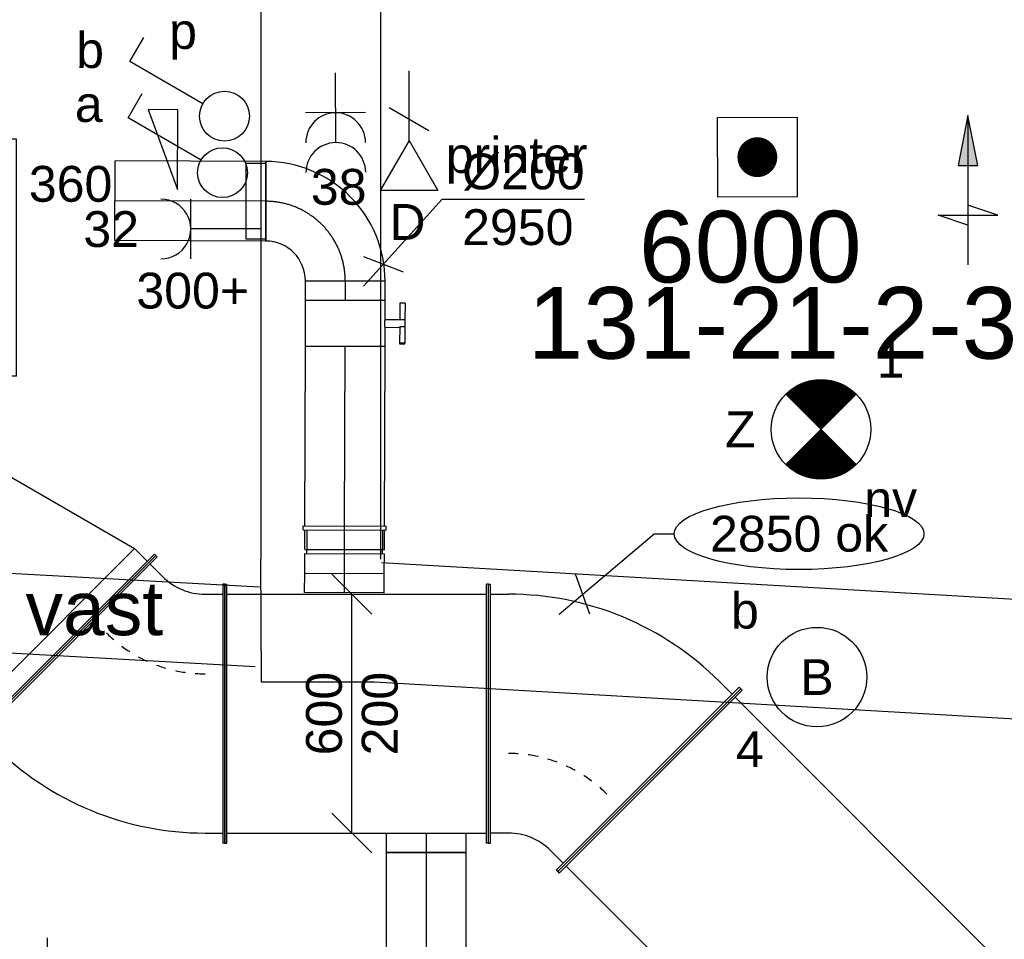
# Model space of a CAD drawing. Extents: x -132501 to 411300, y -42818 to 427495.
# Tile 62 of 256: x 16337 to 18810, y 18172 to 20482. Entities that reach past the tile are written whole.
import ezdxf
from ezdxf.enums import TextEntityAlignment as Align

# ---------------------------------------------------------------- set-up
doc = ezdxf.new("R2010")
doc.units = 0
doc.header["$LTSCALE"] = 50
doc.linetypes.add('CENTER2', pattern=[28.575000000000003, 19.05, -3.175, 3.175, -3.175])
doc.linetypes.add('STREEPJES', pattern=[0.1, 0.05, -0.05])
doc.layers.get('0').update_dxf_attribs({"linetype": 'CONTINUOUS'})
for name, color, linetype in [('45 Plafond 2D arcering', 7, 'CONTINUOUS'), ('brandmeldserienummers', 1, 'CONTINUOUS'), ('EL6131--', 2, 'CONTINUOUS'), ('EL6222--', 3, 'CONTINUOUS'), ('EL6311--', 3, 'CONTINUOUS'), ('EL6350--', 3, 'CONTINUOUS'), ('EL6441--', 3, 'CONTINUOUS'), ('EL6511--', 3, 'CONTINUOUS'), ('EM6131--', 1, 'CONTINUOUS'), ('WL524---', 90, 'CONTINUOUS'), ('WL570---_RETOUR', 112, 'CONTINUOUS'), ('WL570---_RETOUR_HL', 8, 'CONTINUOUS'), ('WL570---_RETOUR_RST', 2, 'CONTINUOUS'), ('WL570---_RETOUR_RST_HL', 1, 'CONTINUOUS'), ('WM570---_RETOUR', 1, 'CONTINUOUS'), ('WM570---_RETOUR_PR', 1, 'CONTINUOUS'), ('WM570---_RETOUR_RST_PR', 1, 'CONTINUOUS')]:
    doc.layers.add(name, color=color, linetype=linetype)
doc.styles.add('BURO-018', font='ARIAL.TTF', dxfattribs={"height": 63})

# ---------------------------------------------------------------- blocks, each defined once
blk = doc.blocks.new('E00124')
at = {"color": 0, "linetype": 'Continuous'}
for p, q in [((-2, 5), (2, 5)), ((-2, 1), (-2, 5)), ((2, 5), (2, 1)), ((2, 1), (-2, 1))]:
    blk.add_line(p, q, dxfattribs=at)
at = {"color": 0, "linetype": 'Continuous', "const_width": 1}
blk.add_lwpolyline([(-0.5, 3, 1), (0.5, 3, 1)], format="xyb", close=True, dxfattribs=at)
at = {"color": 0, "linetype": 'Continuous', "style": 'BURO-018'}
blk.add_attdef('E_TEXT1', text='', height=1.8, dxfattribs=at).set_placement((0, 7.5), align=Align.MIDDLE)
at = {"color": 0, "linetype": 'Continuous', "style": 'BURO-018', "flags": 1}
blk.add_attdef('E_MATCODE', (0, 0), '', height=1.799999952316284, dxfattribs=at)
blk = doc.blocks.new('1115B3A')
at = {"color": 0, "linetype": 'Continuous'}
blk.add_circle((0, 0), 2.5, dxfattribs=at)
at = {"color": 0, "linetype": 'Continuous', "style": 'BURO-018'}
for tag, p in [('E_GKAST', (0, 8)), ('E_GROEP', (0, 5)), ('E_SGROEP', (4.5, 5)), ('E_ARMCODE', (0, 0)), ('E_SLET', (4.5, -1))]:
    blk.add_attdef(tag, text='', height=1.8, dxfattribs=at).set_placement(p, align=Align.MIDDLE)
blk = doc.blocks.new('E00018')
at = {"color": 0, "linetype": 'Continuous'}
for p, q in [((-1.767766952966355, -1.767766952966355), (1.767766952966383, 1.767766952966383)), ((1.767766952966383, -1.767766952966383), (-1.767766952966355, 1.767766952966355))]:
    blk.add_line(p, q, dxfattribs=at)
at = {"color": 0, "linetype": 'Continuous', "const_width": 2.5}
for points in [[(-0.8838834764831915, 0.8838834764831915, -0.1989123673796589), (0, 1.25, -0.1989123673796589), (0.8838834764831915, 0.8838834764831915, -1)], [(-0.8838834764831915, -0.8838834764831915, 0.1989123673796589), (0, -1.25, 0.1989123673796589), (0.8838834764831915, -0.8838834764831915, 1)]]:
    blk.add_lwpolyline(points, format="xyb", dxfattribs=at)
blk = doc.blocks.new('1115B3A-NO1')
at = {"color": 0, "linetype": 'Continuous'}
blk.add_circle((0, 0), 2.5, dxfattribs=at)
at = {"color": 0, "zscale": 50}
blk.add_blockref('E00018', (0, 0), dxfattribs=at)
at = {"color": 0, "linetype": 'Continuous', "style": 'BURO-018'}
for tag, p in [('E_GKAST', (0, 8)), ('E_GROEP', (0, 5)), ('E_SGROEP', (4.5, 5)), ('E_ARMCODE', (0, 0)), ('E_SLET', (4.5, -1))]:
    blk.add_attdef(tag, text='', height=1.8, dxfattribs=at).set_placement(p, align=Align.MIDDLE)
blk = doc.blocks.new('111408')
at = {"color": 0, "linetype": 'Continuous'}
for p, q in [((3.154700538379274, 6), (-0.8452994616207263, 4.5)), ((3.154700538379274, 4.5), (3.154700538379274, 6)), ((-0.8452994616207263, 4.5), (3.154700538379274, 4.5))]:
    blk.add_line(p, q, dxfattribs=at)
blk = doc.blocks.new('1114A1-TH1')
at = {"color": 0, "linetype": 'Continuous'}
for p, q in [((0.625, 3.332531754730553), (2.742413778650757, 7)), ((2.742413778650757, 7), (3.954849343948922, 6.299999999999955))]:
    blk.add_line(p, q, dxfattribs=at)
blk.add_circle((0, 2.25), 1.25, dxfattribs=at)
at = {"color": 0, "zscale": 50}
blk.add_blockref('111408', (0, 0), dxfattribs=at)
at = {"color": 0, "linetype": 'Continuous', "style": 'BURO-018'}
for tag, height, p in [('E_SLET1', 1.8, (3.355960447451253, 9)), ('E_GROEP', 1.799999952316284, (0, 0)), ('E_GKAST', 1.799999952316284, (0, 0))]:
    blk.add_attdef(tag, text='', height=height, dxfattribs=at).set_placement(p, align=Align.MIDDLE)
at = {"color": 0, "linetype": 'Continuous', "style": 'BURO-018', "flags": 1}
for tag in ['E_MATCODE', 'E_SGROEP']:
    blk.add_attdef(tag, text='', height=1.799999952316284, dxfattribs=at).set_placement((0, 0), align=Align.MIDDLE)
blk = doc.blocks.new('111304')
at = {"color": 0, "linetype": 'Continuous'}
for p, q in [((-1.5, 4.5), (1.5, 4.5)), ((0, 1), (0, 4.5))]:
    blk.add_line(p, q, dxfattribs=at)
blk.add_arc((0, 6), 1.5, 180, 0, dxfattribs=at)
at = {"color": 0, "linetype": 'Continuous', "style": 'BURO-018'}
for tag, p in [('E_GKAST', (0, 11.5)), ('E_GROEP', (0, 8.5)), ('E_SGROEP', (4.5, 8.5))]:
    blk.add_attdef(tag, text='', height=1.8, dxfattribs=at).set_placement(p, align=Align.MIDDLE)
at = {"color": 0, "linetype": 'Continuous', "style": 'BURO-018', "flags": 1}
for tag, height, p in [('E_VERMCODE', 1.8, (13, 8.5)), ('E_MATCODE', 1.799999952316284, (0, 0))]:
    blk.add_attdef(tag, text='', height=height, dxfattribs=at).set_placement(p, align=Align.MIDDLE)
blk = doc.blocks.new('LU-PIJL6')
at = {"color": 0, "linetype": 'Continuous'}
for p, q in [((-5, -1.5), (-5, 1.5)), ((-5, 1.5), (-4.5, 0)), ((-2.5, -0.5), (-2.5, 0.5)), ((-2.5, 0.5), (0, 0)), ((0, 0), (-7.5, 0)), ((-5.5, 0), (-5, -1.5)), ((0, 0), (-2.5, -0.5))]:
    blk.add_line(p, q, dxfattribs=at)
blk.add_solid([(-2.5, 0.5), (-2.5, -0.5), (0, 0)], dxfattribs=at)
blk = doc.blocks.new('*U1444')
at = {"color": 0, "ltscale": 10}
for p, q in [((0, 150, -3030), (15704.82114829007, 149.9999999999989, -3030)), ((0, -150, -3030), (15704.82114829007, -150.0000000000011, -3030))]:
    blk.add_line(p, q, dxfattribs=at)
at = {"layer": 'EM6131--', "color": 1, "style": 'BURO-018'}
blk.add_attdef('POSNR', text='', height=90, dxfattribs=at).set_placement((0, 0), align=Align.MIDDLE)
blk = doc.blocks.new('*U1445')
at = {"color": 0, "ltscale": 10}
for p, q in [((-3.637978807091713e-12, 150, -3030), (4120.764673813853, 149.9999999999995, -3030)), ((-3.637978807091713e-12, -150, -3030), (4120.764673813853, -150.0000000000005, -3030))]:
    blk.add_line(p, q, dxfattribs=at)
at = {"layer": 'EM6131--', "color": 1, "style": 'BURO-018'}
blk.add_attdef('POSNR', text='', height=90, dxfattribs=at).set_placement((0, 0), align=Align.MIDDLE)
blk = doc.blocks.new('*U1452')
at = {"color": 0, "ltscale": 10}
for p, q in [((-1.818989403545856e-12, 100, -2730), (1668.875528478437, 99.99999999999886, -2730)), ((-1.818989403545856e-12, -100, -2730), (1668.875528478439, -100.000000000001, -2730))]:
    blk.add_line(p, q, dxfattribs=at)
at = {"layer": 'EM6131--', "color": 1, "style": 'BURO-018'}
blk.add_attdef('POSNR', text='', height=90, dxfattribs=at).set_placement((0, 0), align=Align.MIDDLE)
blk = doc.blocks.new('*U1461')
at = {"color": 0, "ltscale": 10}
for p, q in [((0, 100, -2950), (476.265423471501, 100.0000000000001, -2950)), ((0, -100, -2950), (-3.216245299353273e-14, 100, -2950)), ((0, -100, -2950), (476.265423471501, -99.99999999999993, -2950))]:
    blk.add_line(p, q, dxfattribs=at)
at = {"layer": 'WL570---_RETOUR_HL', "linetype": 'CENTER2'}
blk.add_line((0, 0, -2950), (476.265423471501, 7.658932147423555e-14, -2950), dxfattribs=at)
at = {"layer": 'WM570---_RETOUR_PR', "color": 1, "style": 'BURO-018'}
blk.add_attdef('POSNR', text='', height=90, dxfattribs=at).set_placement((0, 0), align=Align.MIDDLE)
blk = doc.blocks.new('*U1462')
at = {"color": 0, "ltscale": 10}
for p, q in [((0, 100, -2950), (48.5, 100, -2950)), ((0, -100, -2950), (-3.216245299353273e-14, 100, -2950)), ((48.5, 100, -2950), (48.50000000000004, -100, -2950)), ((0, -100, -2950), (48.5, -99.99999999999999, -2950))]:
    blk.add_line(p, q, dxfattribs=at)
at = {"layer": 'WL570---_RETOUR_HL', "linetype": 'CENTER2'}
blk.add_line((0, 0, -2950), (48.5, 7.799394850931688e-15, -2950), dxfattribs=at)
at = {"layer": 'WM570---_RETOUR_PR', "color": 1, "style": 'BURO-018'}
blk.add_attdef('POSNR', text='', height=90, dxfattribs=at).set_placement((0, 0), align=Align.MIDDLE)
blk = doc.blocks.new('*U1463')
at = {"color": 0, "ltscale": 10}
for p, q in [((0, 325, -2950), (5, 325, -2950)), ((0, -325, -2950), (0, 325, -2950)), ((5, -325, -2950), (5, 325, -2950)), ((661.9882671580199, 325, -2950), (656.9882671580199, 325, -2950)), ((656.9882671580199, -325, -2950), (656.9882671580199, 325, -2950)), ((661.9882671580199, -325, -2950), (661.9882671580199, 325, -2950)), ((5, 300, -2950), (656.9882671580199, 300, -2950)), ((5, -300, -2950), (656.9882671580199, -300, -2950)), ((0, -325, -2950), (5, -325, -2950)), ((661.9882671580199, -325, -2950), (656.9882671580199, -325, -2950))]:
    blk.add_line(p, q, dxfattribs=at)
at = {"layer": 'WM570---_RETOUR_PR', "color": 1, "style": 'BURO-018'}
blk.add_attdef('POSNR', text='', height=90, dxfattribs=at).set_placement((0, 0), align=Align.MIDDLE)
blk = doc.blocks.new('*U1464')
at = {"layer": 'WM570---_RETOUR', "color": 0, "ltscale": 10}
for p, q in [((50, 250), (-50, 350)), ((0, -300), (0, 300)), ((50, -350), (-50, -250))]:
    blk.add_line(p, q, dxfattribs=at)
at = {"layer": 'WM570---_RETOUR', "color": 0, "style": 'BURO-018'}
for s, p in [('600', (-25, -104.887448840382)), ('200', (115, -104.887448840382)), ('200', (115, -104.887448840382))]:
    blk.add_text(s, height=90, rotation=90, dxfattribs=at).set_placement(p)
blk = doc.blocks.new('*U1477')
at = {"color": 0, "ltscale": 10}
for p, q in [((1.818989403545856e-12, 325, -2950), (5.000000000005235, 325, -2950)), ((3.637978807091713e-12, -325, -2950), (7.153166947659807e-13, 325.0000000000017, -2950)), ((5.000000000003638, -325, -2950), (5.000000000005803, 325.0000000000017, -2950)), ((1091.1903233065, 325, -2950), (1086.190323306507, 325, -2950)), ((1086.190323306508, -325, -2950), (1086.190323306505, 324.9999999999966, -2950)), ((1091.190323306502, -325, -2950), (1091.190323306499, 324.9999999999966, -2950)), ((5.000000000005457, 300.0000000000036, -2950), (1086.190323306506, 300.0000000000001, -2950)), ((5.000000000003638, -299.9999999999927, -2950), (1086.19032330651, -299.9999999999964, -2950)), ((3.637978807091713e-12, -325, -2950), (5.00000000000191, -325, -2950)), ((1091.190323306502, -325, -2950), (1086.190323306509, -325, -2950))]:
    blk.add_line(p, q, dxfattribs=at)
at = {"layer": 'WM570---_RETOUR_PR', "color": 1, "style": 'BURO-018'}
blk.add_attdef('POSNR', text='', height=90, dxfattribs=at).set_placement((0, 0), align=Align.MIDDLE)
blk = doc.blocks.new('*U1478')
at = {"color": 0, "ltscale": 10}
for p, q in [((-236.3961030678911, 325, -2950), (-231.3961030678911, 325, -2950)), ((-236.3961030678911, -325, -2950), (-236.3961030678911, 325, -2950)), ((-231.3961030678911, -325, -2950), (-231.3961030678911, 325, -2950)), ((-231.3961030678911, 300, -2950), (-186.3961030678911, 300, -2950)), ((343.9339828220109, 80.33008588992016, -2950), (375.7537879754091, 48.51028073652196, -2950)), ((393.4314575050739, 66.18795026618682, -2950), (-66.18795026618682, -393.4314575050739, -2950)), ((396.9669914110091, 62.65241636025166, -2950), (-62.65241636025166, -396.9669914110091, -2950)), ((396.9669914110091, 62.65241636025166, -2950), (393.4314575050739, 66.18795026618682, -2950)), ((-186.3961030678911, -300, -2950), (-231.3961030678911, -300, -2950)), ((-236.3961030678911, -325, -2950), (-231.3961030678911, -325, -2950)), ((-48.51028073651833, -375.7537879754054, -2950), (-80.33008588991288, -343.9339828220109, -2950)), ((-62.65241636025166, -396.9669914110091, -2950), (-66.18795026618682, -393.4314575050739, -2950))]:
    blk.add_line(p, q, dxfattribs=at)
for radius in [749.9999999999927, 149.9999999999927]:
    blk.add_arc((-186.3961030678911, -449.9999999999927, -2950), radius, 45, 90, dxfattribs=at)
at = {"color": 8, "linetype": 'STREEPJES', "ltscale": 10}
blk.add_arc((-186.3961030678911, -449.9999999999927, -2950), 349.9999999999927, 45, 90, dxfattribs=at)
at = {"layer": 'WM570---_RETOUR_PR', "color": 1, "style": 'BURO-018'}
blk.add_attdef('POSNR', text='', height=90, dxfattribs=at).set_placement((0, 0), align=Align.MIDDLE)
blk = doc.blocks.new('*U1479')
at = {"color": 0, "ltscale": 10}
for p, q in [((-62.65241636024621, 396.9669914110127, -2950), (-66.18795026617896, 393.43145750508, -2950)), ((-62.65241636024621, 396.9669914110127, -2950), (396.9669914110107, -62.65241636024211, -2950)), ((-80.33008588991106, 343.9339828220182, -2950), (-48.51028073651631, 375.7537879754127, -2950)), ((-66.18795026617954, 393.4314575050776, -2950), (393.4314575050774, -66.18795026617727, -2950)), ((-236.3961030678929, 325, -2950), (-231.3961030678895, 325, -2950)), ((-236.3961030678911, -324.9999999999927, -2950), (-236.396103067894, 325.0000000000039, -2950)), ((-231.3961030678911, -324.9999999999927, -2950), (-231.3961030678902, 325.0000000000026, -2950)), ((-186.3961030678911, 300, -2950), (-231.396103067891, 300.0000000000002, -2950)), ((343.93398282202, -80.3300858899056, -2950), (375.7537879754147, -48.51028073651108, -2950)), ((396.9669914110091, -62.65241636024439, -2950), (393.4314575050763, -66.18795026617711, -2950)), ((-186.3961030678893, -300, -2950), (-231.3961030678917, -299.9999999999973, -2950)), ((-236.3961030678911, -324.9999999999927, -2950), (-231.3961030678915, -324.9999999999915, -2950))]:
    blk.add_line(p, q, dxfattribs=at)
for radius in [149.9999999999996, 749.999999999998]:
    blk.add_arc((-186.3961030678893, 450, -2950), radius, 269.9999999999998, 314.9999999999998, dxfattribs=at)
at = {"color": 8, "linetype": 'STREEPJES', "ltscale": 10}
blk.add_arc((-186.3961030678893, 450, -2950), 349.9999999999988, 270, 315.0000000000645, dxfattribs=at)
at = {"layer": 'WM570---_RETOUR_PR', "color": 1, "style": 'BURO-018'}
blk.add_attdef('POSNR', text='', height=90, dxfattribs=at).set_placement((0, 0), align=Align.MIDDLE)
blk = doc.blocks.new('*U1480')
at = {"color": 0, "ltscale": 10}
for p, q in [((423.2050807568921, 325.0000000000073, -2950), (418.2050807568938, 325.0000000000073, -2950)), ((418.2050807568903, -324.9999999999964, -2950), (418.2050807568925, 325.0000000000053, -2950)), ((423.2050807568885, -324.9999999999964, -2950), (423.2050807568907, 325.0000000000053, -2950)), ((0, 200.0000000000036, -2950), (373.2050807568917, 300.0000000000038, -2950)), ((373.2050807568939, 300, -2950), (418.2050807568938, 299.9999999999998, -2950)), ((373.2050807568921, -299.9999999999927, -2950), (373.2050807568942, 300.0000000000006, -2950)), ((-50.00000000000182, 225, -2950), (-45.00000000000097, 225.0000000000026, -2950)), ((-49.99999999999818, -225.0000000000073, -2950), (-50.00000000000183, 224.9999999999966, -2950)), ((-44.99999999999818, -225, -2950), (-45.0000000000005, 225.0000000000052, -2950)), ((0, 200.0000000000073, -2950), (-44.99999999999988, 200.0000000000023, -2950)), ((-3.637978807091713e-12, -200, -2950), (-9.7344354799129e-13, 200.0000000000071, -2950)), ((-3.637978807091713e-12, -200, -2950), (-45.00000000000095, -200.0000000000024, -2950)), ((373.2050807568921, -300, -2950), (-2.785327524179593e-12, -199.999999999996, -2950)), ((-49.99999999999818, -225.0000000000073, -2950), (-44.99999999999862, -225.000000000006, -2950)), ((373.2050807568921, -299.9999999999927, -2950), (418.205080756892, -299.9999999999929, -2950)), ((423.2050807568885, -324.9999999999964, -2950), (418.2050807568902, -324.9999999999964, -2950))]:
    blk.add_line(p, q, dxfattribs=at)
at = {"layer": 'WM570---_RETOUR_PR', "color": 1, "style": 'BURO-018'}
blk.add_attdef('POSNR', text='', height=90, dxfattribs=at).set_placement((0, 0), align=Align.MIDDLE)
blk = doc.blocks.new('*U1497')
at = {"color": 0, "ltscale": 10}
for p, q in [((297.5, 297.5, -2562.5), (-297.5, 297.5, -2562.5)), ((-297.5, -80.1312666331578, -2562.5), (-297.5, 297.5, -2562.5)), ((297.5, -297.5, -2562.5), (297.5, 297.5, -2562.5)), ((238.5, 238.5, -2562.5), (-238.5, 238.5, -2562.5)), ((-238.5, -238.5, -2562.5), (-238.5, 238.5, -2562.5)), ((238.5, -238.5, -2562.5), (238.5, 238.5, -2562.5)), ((-297.5, -297.5, -2562.5), (-297.5, -99.53135900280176, -2562.5)), ((238.5, -238.5, -2562.5), (-238.5, -238.5, -2562.5)), ((-256.1023139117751, -297.5, -2562.5), (-297.5, -297.5, -2562.5)), ((-250.039902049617, -297.5, -2562.5), (-251.1023139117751, -297.5, -2562.5)), ((297.5, -297.5, -2562.5), (-245.039902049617, -297.5, -2562.5))]:
    blk.add_line(p, q, dxfattribs=at)
at = {"color": 8, "linetype": 'STREEPJES', "ltscale": 10}
for p, q in [((-297.5, -99.53135900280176, -2562.5), (-297.5, -80.1312666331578, -2562.5)), ((-251.1023139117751, -297.5, -2562.5), (-256.1023139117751, -297.5, -2562.5)), ((-245.039902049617, -297.5, -2562.5), (-250.039902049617, -297.5, -2562.5))]:
    blk.add_line(p, q, dxfattribs=at)
at = {"layer": 'WL570---_RETOUR_RST_HL', "linetype": 'CENTER2'}
blk.add_circle((0, 0, -2562.5), 0.075, dxfattribs=at)
at = {"layer": 'WL570---_RETOUR_RST', "color": 1, "style": 'BURO-018'}
for tag in ['MC', 'Q']:
    blk.add_attdef(tag, text='', height=90, dxfattribs=at).set_placement((0, 0), align=Align.MIDDLE)
at = {"layer": 'WM570---_RETOUR_RST_PR', "color": 1, "style": 'BURO-018'}
blk.add_attdef('POSNR', text='', height=90, dxfattribs=at).set_placement((0, 0), align=Align.MIDDLE)
blk = doc.blocks.new('*U1502')
at = {"color": 0, "ltscale": 10}
for p, q in [((0, 100, -2950), (48.49999999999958, 100.0000000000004, -2950)), ((0, -97.86846115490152, -2950), (1.756566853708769e-13, 100.0000000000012, -2950)), ((48.5, 100.0000000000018, -2950), (48.49999999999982, -99.9999999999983, -2950)), ((0, -100, -2950), (48.49999999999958, -99.99999999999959, -2950))]:
    blk.add_line(p, q, dxfattribs=at)
at = {"color": 8, "linetype": 'STREEPJES', "ltscale": 10}
blk.add_line((0, -100, -2950), (1.530819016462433e-15, -97.8684611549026, -2950), dxfattribs=at)
at = {"layer": 'WL570---_RETOUR_HL', "linetype": 'CENTER2'}
blk.add_line((0, 0, -2950), (48.49999999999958, 4.104060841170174e-13, -2950), dxfattribs=at)
at = {"layer": 'WM570---_RETOUR_PR', "color": 1, "style": 'BURO-018'}
blk.add_attdef('POSNR', text='', height=90, dxfattribs=at).set_placement((0, 0), align=Align.MIDDLE)
blk = doc.blocks.new('*U1517')
at = {"color": 0, "ltscale": 10}
for p, q in [((-54.50000000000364, 100, -2950), (-5.00000000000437, 100.0000000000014, -2950)), ((-54.50000000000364, 100, -2950), (-54.49999999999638, -99.99999999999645, -2950)), ((-5.000000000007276, 100, -2950), (-5.000000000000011, -99.99999999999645, -2950)), ((5, 99.99999999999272, -2950), (54.49999999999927, 99.99999999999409, -2950)), ((5, 99.99999999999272, -2950), (5.000000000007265, -100.0000000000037, -2950)), ((-4.999999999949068, 95.00000000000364, -2950), (5.000000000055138, 94.9999999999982, -2950)), ((-5.000000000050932, -94.99999999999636, -2950), (4.999999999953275, -95.0000000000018, -2950)), ((-54.49999999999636, -99.99999999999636, -2950), (-4.999999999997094, -99.999999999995, -2950)), ((5.000000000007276, -100.0000000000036, -2950), (54.50000000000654, -100.0000000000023, -2950))]:
    blk.add_line(p, q, dxfattribs=at)
at = {"layer": 'WL570---_RETOUR_HL', "linetype": 'CENTER2'}
blk.add_line((-54.5, 3.637978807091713e-12, -2950), (54.50000000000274, 9.179931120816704e-13, -2950), dxfattribs=at)
at = {"layer": 'WM570---_RETOUR_PR', "color": 1, "style": 'BURO-018'}
blk.add_attdef('POSNR', text='', height=90, dxfattribs=at).set_placement((0, 0), align=Align.MIDDLE)
blk = doc.blocks.new('*U1518')
at = {"color": 0, "ltscale": 10}
for p, q in [((-95, 199.9999999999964, -2950), (-95.00000000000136, 249.4999999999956, -2950)), ((-95, 249.4999999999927, -2950), (94.99999999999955, 249.4999999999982, -2950)), ((95, 200, -2950), (94.99999999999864, 249.4999999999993, -2950)), ((-100, 200, -2950), (99.99999999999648, 200, -2950)), ((-95, 199.9999999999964, -2950), (94.99999999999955, 200.0000000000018, -2950)), ((-200, -100, -2950), (-200, 99.99999999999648, -2950))]:
    blk.add_line(p, q, dxfattribs=at)
for centre, radius, start, end in [((-200.0000000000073, 200.0000000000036, -2950), 100.0000000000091, 270.0000000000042, 359.9999999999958), ((-199.9999999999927, 199.9999999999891, -2950), 299.9999999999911, 269.9999999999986, 1.358912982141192e-12)]:
    blk.add_arc(centre, radius, start, end, dxfattribs=at)
at = {"layer": 'WL570---_RETOUR_HL', "linetype": 'CENTER2'}
blk.add_arc((-200, 199.9999999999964, -2950), 200.0000000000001, 270, 0, dxfattribs=at)
at = {"layer": 'WM570---_RETOUR_PR', "color": 1, "style": 'BURO-018'}
blk.add_attdef('POSNR', text='', height=90, dxfattribs=at).set_placement((0, 0), align=Align.MIDDLE)
blk = doc.blocks.new('*U1519')
at = {"color": 0, "ltscale": 10}
for p, q in [((3.637978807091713e-12, 100, -2950), (379.1165764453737, 100.0000000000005, -2950)), ((0, -99.99999999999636, -2950), (2.721781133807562e-13, 100.0000000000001, -2950)), ((379.1165764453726, 99.99999999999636, -2950), (379.1165764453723, -100.0000000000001, -2950)), ((0, -99.99999999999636, -2950), (379.11657644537, -99.99999999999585, -2950))]:
    blk.add_line(p, q, dxfattribs=at)
at = {"layer": 'WL570---_RETOUR_HL', "linetype": 'CENTER2'}
blk.add_line((0, 0, -2950), (379.11657644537, 5.06564483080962e-13, -2950), dxfattribs=at)
at = {"layer": 'WM570---_RETOUR_PR', "color": 1, "style": 'BURO-018'}
blk.add_attdef('POSNR', text='', height=90, dxfattribs=at).set_placement((0, 0), align=Align.MIDDLE)
blk = doc.blocks.new('*U1520')
at = {"color": 0, "ltscale": 10}
for p, q in [((-5.00000000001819, 104, -2950), (4.999999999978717, 104.0000000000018, -2950)), ((-5.00000000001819, 104, -2950), (-4.999999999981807, -104.0000000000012, -2950)), ((-5.00000000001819, 104, -2950), (-4.999999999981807, -104.0000000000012, -2950)), ((4.99999999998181, 104, -2950), (5.000000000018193, -104.0000000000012, -2950)), ((4.99999999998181, 104, -2950), (5.000000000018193, -104.0000000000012, -2950)), ((-5, 95, -2950), (-54.49999999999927, 94.99999999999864, -2950)), ((-54.49999999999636, -95.00000000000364, -2950), (-54.50000000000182, 94.99999999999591, -2950)), ((-5, -95, -2950), (-54.49999999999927, -95.00000000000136, -2950)), ((-4.99999999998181, -104.0000000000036, -2950), (5.000000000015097, -104.0000000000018, -2950))]:
    blk.add_line(p, q, dxfattribs=at)
at = {"layer": 'WL570---_RETOUR_HL', "linetype": 'CENTER2'}
blk.add_line((-5, 0, -2950), (4.999999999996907, 1.809459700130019e-12, -2950), dxfattribs=at)
at = {"layer": 'WM570---_RETOUR_PR', "color": 1, "style": 'BURO-018'}
blk.add_attdef('POSNR', text='', height=90, dxfattribs=at).set_placement((0, 0), align=Align.MIDDLE)
blk = doc.blocks.new('*U1521')
at = {"color": 0, "ltscale": 10}
for p, q in [((0, 100, -2950), (450.9778520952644, 100.0000000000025, -2950)), ((0, -99.99999999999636, -2950), (450.9778520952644, -99.99999999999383, -2950))]:
    blk.add_line(p, q, dxfattribs=at)
at = {"layer": 'WL570---_RETOUR_HL', "linetype": 'CENTER2'}
blk.add_line((0, 0, -2950), (450.9778520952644, 2.530420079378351e-12, -2950), dxfattribs=at)
at = {"layer": 'WM570---_RETOUR_PR', "color": 1, "style": 'BURO-018'}
blk.add_attdef('POSNR', text='', height=90, dxfattribs=at).set_placement((0, 0), align=Align.MIDDLE)
blk = doc.blocks.new('*U1522')
at = {"color": 2, "ltscale": 10}
for p, q in [((-58.20000000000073, 99.99999999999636, -2950.000000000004), (58.20000000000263, 99.99999999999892, -2950.000000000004)), ((-58.20000000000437, -100, -2950.000000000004), (-58.20000000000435, 99.99999999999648, -2950.000000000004)), ((58.20000000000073, 100, -2950.000000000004), (58.20000000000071, -99.99999999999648, -2950.000000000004)), ((-58.20000000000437, -100, -2950.000000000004), (-9.700000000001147, -99.99999999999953, -2950.000000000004)), ((-9.69999999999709, -100, -2950.000000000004), (-9.700000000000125, -136.6666666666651, -2950.000000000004)), ((9.69999999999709, -100.0000000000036, -2950.000000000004), (9.699999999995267, -150.0000000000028, -2950.000000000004)), ((9.69999999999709, -100, -2950.000000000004), (58.20000000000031, -99.99999999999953, -2950.000000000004)), ((-51.23601183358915, -136.6666666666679, -2950.000000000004), (-51.23601183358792, -150.0000000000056, -2950.000000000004)), ((-49.56934516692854, -136.6666666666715, -2950.000000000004), (-51.23601183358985, -136.6666666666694, -2950.000000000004)), ((-7.442182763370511, -136.6666666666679, -2950.000000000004), (-49.56934516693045, -136.6666666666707, -2950.000000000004)), ((-49.5693451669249, -150.0000000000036, -2950.000000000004), (-49.56934516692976, -136.6666666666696, -2950.000000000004)), ((-7.442182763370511, -136.6666666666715, -2950.000000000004), (-7.442182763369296, -150.0000000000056, -2950.000000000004)), ((51.23601183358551, -136.6666666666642, -2950.000000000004), (9.699999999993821, -136.6666666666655, -2950.000000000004)), ((51.23601183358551, -150, -2950.000000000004), (51.23601183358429, -136.6666666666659, -2950.000000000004)), ((-51.23601183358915, -150.0000000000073, -2950.000000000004), (-49.56934516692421, -150.0000000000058, -2950.000000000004)), ((-7.442182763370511, -150, -2950.000000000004), (-49.56934516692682, -150.0000000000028, -2950.000000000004)), ((9.699999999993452, -150.0000000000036, -2950.000000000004), (-7.442182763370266, -150.0000000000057, -2950.000000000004)), ((51.23601183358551, -150, -2950.000000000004), (9.699999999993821, -150.0000000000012, -2950.000000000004))]:
    blk.add_line(p, q, dxfattribs=at)
blk.add_spline([(-9.650232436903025, -99.99518481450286, -2950.000000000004), (-9.501440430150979, -99.98093503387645, -2950.000000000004), (-9.255150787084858, -99.95783018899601, -2950.000000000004), (-8.91389077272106, -99.9268104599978, -2950.000000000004), (-8.481162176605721, -99.88913910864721, -2950.000000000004), (-7.96140537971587, -99.8463518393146, -2950.000000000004), (-7.359953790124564, -99.80019498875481, -2950.000000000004), (-6.682979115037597, -99.75255490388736, -2950.000000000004), (-5.937428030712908, -99.70538125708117, -2950.000000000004), (-5.130950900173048, -99.6606073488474, -2950.000000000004), (-4.271823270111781, -99.62007063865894, -2950.000000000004), (-3.368860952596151, -99.58543680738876, -2950.000000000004), (-2.431329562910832, -99.55813057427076, -2950.000000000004), (-1.468849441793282, -99.5392762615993, -2950.000000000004), (-0.4912969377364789, -99.52965072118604, -2950.000000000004), (0.4912969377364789, -99.52965072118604, -2950.000000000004), (1.468849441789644, -99.5392762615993, -2950.000000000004), (2.431329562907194, -99.55813057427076, -2950.000000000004), (3.368860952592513, -99.58543680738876, -2950.000000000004), (4.271823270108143, -99.62007063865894, -2950.000000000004), (5.13095090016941, -99.66060734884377, -2950.000000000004), (5.93742803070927, -99.70538125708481, -2950.000000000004), (6.682979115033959, -99.75255490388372, -2950.000000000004), (7.35995379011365, -99.80019498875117, -2950.000000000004), (7.961405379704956, -99.84635183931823, -2950.000000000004), (8.481162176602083, -99.88913910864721, -2950.000000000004), (8.913890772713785, -99.9268104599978, -2950.000000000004), (9.255150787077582, -99.95783018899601, -2950.000000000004), (9.50144043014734, -99.98093503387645, -2950.000000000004), (9.650232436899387, -99.99518481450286, -2950.000000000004), (9.69999999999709, -100.0000000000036, -2950.000000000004)], degree=3, dxfattribs=at)
at = {"layer": 'WL570---_RETOUR', "color": 1, "style": 'BURO-018'}
blk.add_attdef('I', text='', height=90, dxfattribs=at).set_placement((0, 0), align=Align.MIDDLE)
at = {"layer": 'WM570---_RETOUR_PR', "color": 1, "style": 'BURO-018'}
blk.add_attdef('POSNR', text='', height=90, dxfattribs=at).set_placement((0, 0), align=Align.MIDDLE)
blk = doc.blocks.new('*U1523')
at = {"color": 0, "ltscale": 10}
for p, q in [((3.637978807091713e-12, 99.99999999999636, -2950.000000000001), (47.7964222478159, 99.99999999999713, -2950.000000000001)), ((48.25969002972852, 95.00000000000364, -2950.000000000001), (48.25969002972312, -100.0000000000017, -2950.000000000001)), ((0, -100, -2950.000000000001), (48.25969002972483, -100.0000000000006, -2950.000000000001))]:
    blk.add_line(p, q, dxfattribs=at)
at = {"layer": 'WL570---_RETOUR_HL', "linetype": 'CENTER2'}
blk.add_line((3.637978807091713e-12, 0, -2950.000000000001), (48.25969002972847, -6.074102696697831e-13, -2950.000000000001), dxfattribs=at)
at = {"layer": 'WM570---_RETOUR_PR', "color": 1, "style": 'BURO-018'}
blk.add_attdef('POSNR', text='', height=90, dxfattribs=at).set_placement((0, 0), align=Align.MIDDLE)
blk = doc.blocks.new('*U1524')
at = {"layer": 'WM570---_RETOUR', "color": 0, "ltscale": 10}
for p, q in [((-50.17086064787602, -55.29135473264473), (147.7790720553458, 162.8615692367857)), ((147.7790720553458, 162.8615692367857), (505.3506955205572, 162.8615692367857)), ((-49.94046705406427, 19.36918427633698), (49.94046705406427, -19.36918427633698))]:
    blk.add_line(p, q, dxfattribs=at)
at = {"layer": 'WM570---_RETOUR', "color": 0, "style": 'BURO-018'}
for s, p in [('%%c200', (197.7790720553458, 187.8615692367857)), ('2950', (197.7790720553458, 47.86156923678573))]:
    blk.add_text(s, height=90, dxfattribs=at).set_placement(p)
blk = doc.blocks.new('*U1525')
at = {"layer": 'WM570---_RETOUR', "color": 0, "ltscale": 10}
for p, q in [((-59.25160880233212, -50), (179.9209868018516, 151.8279338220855)), ((179.9209868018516, 151.8279338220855), (229.9209868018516, 151.8279338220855)), ((18.27743830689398, -50), (-18.27743830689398, 50))]:
    blk.add_line(p, q, dxfattribs=at)
blk.add_ellipse((543.6317644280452, 151.8279338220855), major_axis=(313.7107776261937, 0), ratio=0.2868884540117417, dxfattribs=at)
at = {"layer": 'WM570---_RETOUR', "color": 0, "style": 'BURO-018'}
blk.add_text('2850 ok', height=90, dxfattribs=at).set_placement((319.9209868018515, 106.8279338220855))
blk = doc.blocks.new('1114A1')
at = {"color": 0, "linetype": 'Continuous'}
for p, q in [((0.625, 3.332531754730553), (2.742413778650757, 7)), ((2.742413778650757, 7), (3.954849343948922, 6.299999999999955))]:
    blk.add_line(p, q, dxfattribs=at)
blk.add_circle((0, 2.25), 1.25, dxfattribs=at)
at = {"color": 0, "linetype": 'Continuous', "style": 'BURO-018'}
for tag, height, p in [('E_SLET1', 1.8, (3.355960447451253, 9)), ('E_GROEP', 1.799999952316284, (0, 0)), ('E_GKAST', 1.799999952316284, (0, 0))]:
    blk.add_attdef(tag, text='', height=height, dxfattribs=at).set_placement(p, align=Align.MIDDLE)
at = {"color": 0, "linetype": 'Continuous', "style": 'BURO-018', "flags": 1}
for tag in ['E_MATCODE', 'E_SGROEP']:
    blk.add_attdef(tag, text='', height=1.799999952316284, dxfattribs=at).set_placement((0, 0), align=Align.MIDDLE)
blk = doc.blocks.new('GAFGHYHY')
at = {"layer": '45 Plafond 2D arcering', "linetype": 'Continuous'}
h = blk.add_hatch(dxfattribs=at)
h.set_pattern_fill('RASTER_600_0002', color=8, style=0, pattern_type=2)
h.set_pattern_definition([(0, (329606.6039655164, 263113.0164054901), (0, 600), []), (90, (329606.6039655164, 263113.0164054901), (-600, 0), [])])
h.paths.add_polyline_path([(314958.4484486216, 262579.1641033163), (311651.3856012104, 262579.1641033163), (311651.3856012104, 260865.8213427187), (318334.3856012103, 260865.8213427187), (318334.3856012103, 255497.548901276), (322319.3858894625, 254963.888382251), (325862.8856012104, 254725.6584581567), (325862.8856012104, 257249.2687077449), (333290.8856012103, 257249.2687077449), (333290.8856012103, 254942.5259475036), (336798.324696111, 255489.678399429), (340391.3464691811, 256042.0766862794), (347581.1320038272, 257147.4485607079), (347540.0042540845, 258187.0408377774), (344346.2374735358, 258187.0408377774), (344274.0276694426, 258060.1071111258, -0.2927741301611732), (338835.1502440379, 268360.9548132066), (333245.8043765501, 267502.245652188), (329585.4417988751, 267292.1290713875), (328865.1988823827, 267293.5379741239, 0.01313377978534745), (328865.6683573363, 267533.5375149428), (329496.8869935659, 267532.3027569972), (329497.1041820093, 270676.7641032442), (328743.0875005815, 270676.7641032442), (328743.0875005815, 270841.7641032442), (329497.1055634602, 270841.7641032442), (329497.1055634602, 272301.7641032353), (326028.5856012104, 272301.7641032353), (326028.5856012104, 270841.7641032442), (326783.0875005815, 270841.7641032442), (326783.0875005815, 270676.7641032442), (326008.5856012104, 270676.7641032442), (315530.2996312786, 270676.7641032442, -0.06356526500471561), (316101.1455684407, 268525.0756693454), (316090.0725138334, 268527.2530816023, -0.003566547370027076), (316103.7128682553, 268406.4108793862), (316579.7973396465, 268479.8951624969), (316533.0012536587, 268710.3932426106), (316693.973066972, 268745.3050008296, -0.1356799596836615), (316433.9819192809, 263929.0466205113), (316277.9569696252, 263980.9998569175), (316414.7757330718, 264431.9906666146), (314732.6044793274, 264431.9906666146, 0.01816797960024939)], flags=0)
h.paths.add_polyline_path([(325877.1581249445, 261732.8260382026, -51.8167411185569), (326135.6591064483, 261974.1158924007), (326121.4581252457, 261988.1989365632), (325864.0853531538, 261747.9621750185)], flags=0)
h.paths.add_polyline_path([(329466.0667907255, 263438.9307410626, -0.9999999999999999), (335716.0667907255, 263438.9307410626, -0.9999999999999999)], flags=0)
h.paths.add_polyline_path([(339101.6930176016, 258177.7519564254, -0.9999999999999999), (333851.6930176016, 258177.7519564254, -0.9999999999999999)], flags=0)
blk = doc.blocks.new('E00152')
at = {"color": 0, "linetype": 'Continuous'}
for p, q in [((-1.443375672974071, 7), (1.443375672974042, 7)), ((0, 4.5), (-1.443375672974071, 7)), ((0, 4.5), (1.443375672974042, 7)), ((0, 4.5), (0, 1)), ((-1, 4), (1, 2.845299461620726))]:
    blk.add_line(p, q, dxfattribs=at)
at = {"color": 7, "style": 'BURO-018'}
for tag, p in [('E_COMMENT1', (0, 12)), ('E_DCOM1', (0, 9))]:
    blk.add_attdef(tag, text='', height=1.8, dxfattribs=at).set_placement(p, align=Align.MIDDLE)
at = {"color": 0, "style": 'BURO-018'}
blk.add_attdef('E_TEXT1', text='', height=1.8, dxfattribs=at).set_placement((2.5, 6), align=Align.MIDDLE)
at = {"color": 0, "linetype": 'Continuous', "style": 'BURO-018', "flags": 1}
blk.add_attdef('E_MATCODE', text='', height=1.799999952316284, dxfattribs=at).set_placement((0, 0), align=Align.MIDDLE)
blk = doc.blocks.new('111304A')
at = {"color": 0, "linetype": 'Continuous'}
for p, q in [((0, 1), (0, 4.5)), ((-1.5, 3), (1.5, 3))]:
    blk.add_line(p, q, dxfattribs=at)
for centre in [(0, 6), (0, 4.5)]:
    blk.add_arc(centre, 1.5, 180, 0, dxfattribs=at)
at = {"color": 0, "linetype": 'Continuous', "style": 'BURO-018'}
for tag, p in [('E_GKAST', (0, 11.5)), ('E_GROEP', (0, 8.5)), ('E_SGROEP', (4.5, 8.5))]:
    blk.add_attdef(tag, text='', height=1.8, dxfattribs=at).set_placement(p, align=Align.MIDDLE)
at = {"color": 0, "linetype": 'Continuous', "style": 'BURO-018', "flags": 1}
for tag, height, p in [('E_VERMCODE', 1.8, (13, 8.5)), ('E_MATCODE', 1.799999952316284, (0, 0))]:
    blk.add_attdef(tag, text='', height=height, dxfattribs=at).set_placement(p, align=Align.MIDDLE)

msp = doc.modelspace()

# ---------------------------------------------------------------- linework, layer by layer
at = {"layer": 'EL6131--'}
for p, q in [((16944.48202068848, 18818.29159107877), (16942.71491338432, 19127.04845884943)), ((17228.21225603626, 18818.29159107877), (16944.48202068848, 18818.29159107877))]:
    msp.add_line(p, q, dxfattribs=at)

# ---------------------------------------------------------------- block references
for name, p, rotation in [('*U1444', (17092.71491338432, 34831.8696071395, 3030), 270), ('*U1452', (15267.43292163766, 19049.6888166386, 2730), 356.8341977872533), ('*U1445', (21350.78256131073, 18731.02432905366, 3030), 176.7026305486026)]:
    msp.add_blockref(name, p, dxfattribs=dict(at, rotation=rotation))
at = {"layer": 'EL6222--'}
ref = msp.add_blockref('111304A', (17129.09747725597, 20398.40481052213), dxfattribs=dict(at, xscale=49.99999999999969, yscale=49.99999999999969, zscale=49.99999999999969, rotation=180.3565810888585))
ref.add_attrib('E_GROEP', '38', dxfattribs={"layer": '0', "color": 1, "linetype": 'Continuous', "height": 89.99999999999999, "style": 'BURO-018'}).set_placement((17138.08194941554, 20062.3474699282), align=Align.MIDDLE)
ref = msp.add_blockref('111304', (16991.6346127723, 19956.80822532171), dxfattribs=dict(at, xscale=50.00000000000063, yscale=50.00000000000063, zscale=50.00000000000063, rotation=90.07222738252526))
ref.add_attrib('E_GROEP', '32', dxfattribs={"layer": '0', "color": 1, "linetype": 'Continuous', "height": 90, "style": 'BURO-018'}).set_placement((16566.63495046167, 19956.27246806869), align=Align.MIDDLE)
at = {"layer": 'EL6311--'}
ref = msp.add_blockref('1114A1', (16963.73829553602, 20239.8709964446), dxfattribs=dict(at, xscale=50, yscale=50, zscale=50, rotation=90))
ref.add_attrib('E_SLET1', 'b', dxfattribs={"layer": '0', "color": 1, "linetype": 'Continuous', "height": 90, "style": 'BURO-018'}).set_placement((16513.73829553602, 20407.66901490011), align=Align.MIDDLE)
ref = msp.add_blockref('1114A1-TH1', (16958.80981444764, 20097.49537973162), dxfattribs=dict(at, xscale=49.9999999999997, yscale=49.9999999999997, zscale=49.9999999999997, rotation=89.7862926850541))
ref.add_attrib('E_SLET1', 'a', dxfattribs={"layer": '0', "color": 1, "linetype": 'Continuous', "height": 90, "style": 'BURO-018'}).set_placement((16510.47508800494, 20269.69332443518), align=Align.MIDDLE)
ref = msp.add_blockref('1115B3A', (18339.40948673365, 18830.88629000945), dxfattribs=dict(at, xscale=50.00000000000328, yscale=50.00000000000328, zscale=50, rotation=181.9948371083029))
ref.add_attrib('E_ARMCODE', 'B', dxfattribs={"layer": '0', "color": 1, "linetype": 'Continuous', "height": 90, "style": 'BURO-018'}).set_placement((18339.40948673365, 18830.88629000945), align=Align.MIDDLE)
ref.add_attrib('E_SLET', 'b', dxfattribs={"layer": '0', "color": 1, "linetype": 'Continuous', "height": 90, "style": 'BURO-018'}).set_placement((18158.42389003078, 18999.68858201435), align=Align.MIDDLE)
ref.add_attrib('E_GROEP', '4', dxfattribs={"layer": '0', "color": 1, "linetype": 'Continuous', "height": 90, "style": 'BURO-018'}).set_placement((18170.60719472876, 18649.90069330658), align=Align.MIDDLE)
at = {"layer": 'EL6350--'}
ref = msp.add_blockref('1115B3A-NO1', (18349.4704271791, 19453.14570794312), dxfattribs=dict(at, xscale=50, yscale=50, zscale=50))
ref.add_attrib('E_ARMCODE', 'Z', dxfattribs={"layer": '0', "color": 1, "linetype": 'Continuous', "height": 90, "style": 'BURO-018'}).set_placement((18146.69209415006, 19453.14570794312), align=Align.MIDDLE)
ref.add_attrib('E_SLET', 'nv', dxfattribs={"layer": '0', "color": 1, "linetype": 'Continuous', "height": 90, "style": 'BURO-018'}).set_placement((18524.4704271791, 19278.14570794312), align=Align.MIDDLE)
ref.add_attrib('E_GROEP', '1', dxfattribs={"layer": '0', "color": 1, "linetype": 'Continuous', "height": 90, "style": 'BURO-018'}).set_placement((18524.4704271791, 19628.14570794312), align=Align.MIDDLE)
at = {"layer": 'EL6441--'}
ref = msp.add_blockref('E00152', (17314.69887508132, 20403.41791137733), dxfattribs=dict(at, xscale=50, yscale=50, zscale=50, rotation=180))
ref.add_attrib('E_TEXT1', 'D', dxfattribs={"layer": '0', "color": 1, "height": 90, "style": 'BURO-018'}).set_placement((17310.86229423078, 19974.14995108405), align=Align.MIDDLE)
at = {"layer": 'EL6511--', "xscale": 49.99999999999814, "yscale": 49.99999999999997, "zscale": 50, "rotation": 0.1824445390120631}
msp.add_blockref('E00124', (18190.11093691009, 19986.89467775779), dxfattribs=at)
at = {"layer": 'WL524---'}
msp.add_blockref('GAFGHYHY', (-304837.0444749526, -242743.8149120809), dxfattribs=at)
at = {"layer": 'WL570---_RETOUR', "xscale": -50, "yscale": 50, "zscale": 50, "rotation": 270}
msp.add_blockref('LU-PIJL6', (18718.56204554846, 20241.21346508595), dxfattribs=at)
at = {"layer": 'WL570---_RETOUR'}
for name, p, rotation in [('*U1519', (16955.1388661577, 20026.09691113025, 2950), 179.8231925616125), ('*U1518', (17155.13791389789, 20025.47973772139, 2950), 89.82319256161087), ('*U1523', (17154.79922417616, 19777.6831807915, 2950), 89.8231925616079), ('*U1522', (17154.61962671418, 19719.4834578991, 2950.000000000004), 89.82319256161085), ('*U1521', (17153.0483715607, 19210.30803015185, 2950), 89.82319256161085), ('*U1480', (16149.61349300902, 19205.59524860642, 2950), 315.0000000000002), ('*U1520', (17153.03294222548, 19205.30805395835, 2950), 89.82319256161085), ('*U1517', (17152.84933313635, 19145.80833725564, 2950), 89.82319256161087), ('*U1479', (16616.0219629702, 18739.18677864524, 2950), 315.0000000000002), ('*U1502', (17152.53148883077, 19042.80882766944, 2950), 89.82319256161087), ('*U1477', (17917.95972378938, 18572.02949111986, 2950), 315.0000000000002), ('*U1462', (17357.41660906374, 18439.18677864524, 2950), 270), ('*U1461', (17357.41660906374, 18390.68677864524, 2950), 270)]:
    msp.add_blockref(name, p, dxfattribs=dict(at, rotation=rotation))
for name, p in [('*U1463', (16852.41806603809, 18739.18677864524, 2950)), ('*U1478', (17750.802436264, 18739.18677864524, 2950))]:
    msp.add_blockref(name, p, dxfattribs=at)
at = {"layer": 'WL570---_RETOUR_RST'}
ref = msp.add_blockref('*U1497', (16031.45534352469, 19884.27641406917, 2562.5), dxfattribs=at)
ref.add_attrib('Q', '360', dxfattribs={"color": 1, "height": 90, "style": 'BURO-018'}).set_placement((16464.75133392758, 20069.87868968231), align=Align.MIDDLE)
ref.add_attrib('MC', 'C1', dxfattribs={"color": 1, "height": 90, "style": 'BURO-018'}).set_placement((15933.42062790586, 20016.37499136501), align=Align.MIDDLE)
at = {"layer": 'WM570---_RETOUR'}
for name, p in [('*U1524', (17250.29459670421, 19868.22112435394, 2950)), ('*U1525', (17750.802436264, 19039.18677864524, 2950)), ('*U1464', (17171.09462155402, 18739.18677864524, 2950))]:
    msp.add_blockref(name, p, dxfattribs=at)

# ---------------------------------------------------------------- texts
at = {"layer": 'brandmeldserienummers', "color": 1, "style": 'BURO-018'}
for s, p in [('6000', (17892.17609427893, 19822.18003073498)), ('131-21-2-3', (17612.54453379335, 19630.73079664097))]:
    msp.add_text(s, height=180, dxfattribs=at).set_placement(p)
at = {"layer": 'EL6222--', "color": 1, "style": 'BURO-018'}
for s, height, p in [('p', 90, (16712.30745490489, 20408.78647496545)), ('printer', 90, (17407.08937753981, 20097.07222272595)), ('300+', 90, (16629.91402439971, 19756.66917580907)), ('vast', 135, (16351.51919715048, 18936.13970043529))]:
    msp.add_text(s, height=height, dxfattribs=at).set_placement(p)

doc.saveas('drawing.dxf')
